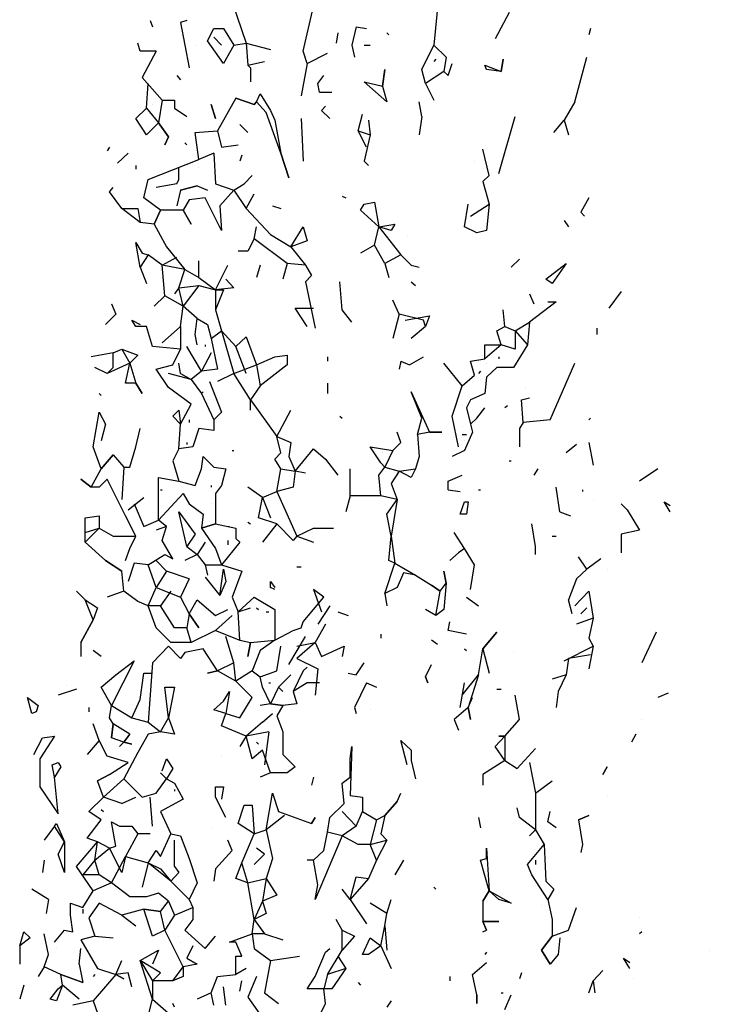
# Model space of a CAD drawing. Extents: x 0.11 to 1.67, y 0.08 to 7.08.
# Tile 8 of 9: x 0.38 to 1.51, y 4.39 to 6. Entities that reach past the tile are written whole.
import ezdxf

# ---------------------------------------------------------------- set-up
doc = ezdxf.new("R2010")
doc.units = 0
doc.header["$LTSCALE"] = 0.4
doc.header["$MEASUREMENT"] = 0
doc.layers.get('0').update_dxf_attribs({"color": 9, "linetype": 'CONTINUOUS'})

msp = doc.modelspace()

# ---------------------------------------------------------------- linework, layer by layer
for p, q in [((1.07, 6.066), (1.06, 5.963)), ((0.73, 6.033), (0.753, 5.966)), ((0.846, 5.953), (0.863, 6.026)), ((1.183, 6.016), (1.16, 5.973)), ((0.596, 6.003), (0.6, 5.993)), ((0.656, 6.003), (0.646, 6)), ((0.646, 6), (0.66, 5.926)), ((0.69, 5.97), (0.7, 5.99)), ((0.7, 5.99), (0.716, 5.99)), ((0.716, 5.99), (0.733, 5.963)), ((0.933, 5.993), (0.926, 5.963)), ((0.933, 5.993), (0.95, 5.99)), ((1.316, 5.99), (1.313, 5.98)), ((0.7, 5.976), (0.713, 5.963)), ((0.716, 5.976), (0.716, 5.976)), ((0.903, 5.983), (0.9, 5.966)), ((0.983, 5.983), (0.986, 5.98)), ((0.58, 5.953), (0.576, 5.966)), ((0.67, 5.963), (0.67, 5.963)), ((0.716, 5.933), (0.69, 5.97)), ((0.733, 5.963), (0.716, 5.933)), ((0.733, 5.963), (0.753, 5.966)), ((0.733, 5.963), (0.733, 5.963)), ((0.753, 5.966), (0.756, 5.93)), ((0.753, 5.966), (0.793, 5.956)), ((0.926, 5.963), (0.93, 5.943)), ((0.946, 5.963), (0.956, 5.963)), ((1.04, 5.923), (1.06, 5.963)), ((1.06, 5.963), (1.08, 5.943)), ((0.606, 5.953), (0.58, 5.953)), ((0.606, 5.953), (0.583, 5.91)), ((0.853, 5.933), (0.846, 5.953)), ((0.853, 5.933), (0.886, 5.95)), ((1.08, 5.943), (1.076, 5.92)), ((1.29, 5.87), (1.31, 5.943)), ((0.756, 5.93), (0.783, 5.936)), ((0.756, 5.93), (0.76, 5.926)), ((0.76, 5.926), (0.76, 5.903)), ((0.853, 5.933), (0.843, 5.88)), ((1.063, 5.94), (1.06, 5.936)), ((1.083, 5.913), (1.09, 5.933)), ((1.146, 5.923), (1.143, 5.93)), ((1.143, 5.93), (1.17, 5.92)), ((1.17, 5.92), (1.173, 5.94)), ((1.173, 5.94), (1.17, 5.92)), ((0.583, 5.91), (0.616, 5.873)), ((0.64, 5.913), (0.646, 5.906)), ((0.87, 5.9), (0.88, 5.913)), ((0.976, 5.896), (0.98, 5.923)), ((0.98, 5.923), (0.976, 5.896)), ((1.046, 5.9), (1.04, 5.923)), ((1.076, 5.92), (1.046, 5.9)), ((1.076, 5.92), (1.083, 5.913)), ((1.17, 5.92), (1.146, 5.923)), ((0.59, 5.86), (0.593, 5.9)), ((0.873, 5.886), (0.87, 5.9)), ((0.983, 5.87), (0.946, 5.903)), ((0.946, 5.903), (0.976, 5.896)), ((0.976, 5.896), (0.983, 5.87)), ((1.046, 5.9), (1.06, 5.873)), ((0.77, 5.87), (0.776, 5.883)), ((0.776, 5.883), (0.793, 5.856)), ((0.873, 5.886), (0.893, 5.886)), ((0.6, 5.866), (0.6, 5.866)), ((0.616, 5.873), (0.61, 5.836)), ((0.616, 5.873), (0.636, 5.873)), ((0.636, 5.873), (0.636, 5.86)), ((0.703, 5.843), (0.696, 5.866)), ((0.696, 5.866), (0.703, 5.843)), ((0.736, 5.876), (0.706, 5.823)), ((0.736, 5.876), (0.766, 5.866)), ((0.766, 5.866), (0.736, 5.876)), ((0.766, 5.866), (0.77, 5.87)), ((0.77, 5.87), (0.766, 5.866)), ((0.786, 5.853), (0.77, 5.87)), ((0.876, 5.856), (0.883, 5.863)), ((1.04, 5.846), (1.036, 5.87)), ((1.29, 5.87), (1.273, 5.84)), ((0.573, 5.843), (0.59, 5.86)), ((0.59, 5.86), (0.61, 5.836)), ((0.636, 5.86), (0.656, 5.846)), ((0.81, 5.786), (0.786, 5.853)), ((0.793, 5.856), (0.8, 5.84)), ((0.89, 5.843), (0.876, 5.856)), ((0.936, 5.823), (0.943, 5.85)), ((1.04, 5.846), (1.036, 5.816)), ((1.166, 5.753), (1.193, 5.846)), ((0.59, 5.816), (0.573, 5.843)), ((0.61, 5.836), (0.59, 5.816)), ((0.593, 5.83), (0.593, 5.83)), ((0.61, 5.836), (0.626, 5.813)), ((0.626, 5.813), (0.61, 5.836)), ((0.743, 5.833), (0.756, 5.82)), ((0.8, 5.84), (0.81, 5.786)), ((0.843, 5.843), (0.846, 5.773)), ((0.953, 5.84), (0.956, 5.816)), ((1.256, 5.82), (1.273, 5.84)), ((1.273, 5.84), (1.28, 5.816)), ((0.626, 5.813), (0.62, 5.8)), ((0.62, 5.8), (0.626, 5.813)), ((0.67, 5.82), (0.706, 5.823)), ((0.676, 5.776), (0.67, 5.82)), ((0.706, 5.823), (0.713, 5.796)), ((0.936, 5.823), (0.956, 5.816)), ((0.95, 5.796), (0.936, 5.823)), ((0.956, 5.816), (0.946, 5.773)), ((1.256, 5.82), (1.256, 5.82)), ((0.653, 5.803), (0.656, 5.8)), ((0.713, 5.796), (0.74, 5.8)), ((0.53, 5.796), (0.526, 5.79)), ((0.56, 5.786), (0.543, 5.77)), ((0.7, 5.786), (0.676, 5.776)), ((0.7, 5.786), (0.703, 5.736)), ((0.746, 5.783), (0.743, 5.773)), ((0.81, 5.786), (0.823, 5.746)), ((0.823, 5.746), (0.81, 5.786)), ((1.15, 5.75), (1.14, 5.793)), ((0.573, 5.766), (0.573, 5.76)), ((0.593, 5.743), (0.676, 5.776)), ((0.946, 5.773), (0.953, 5.766)), ((1.126, 5.773), (1.126, 5.773)), ((0.643, 5.743), (0.643, 5.763)), ((0.676, 5.763), (0.676, 5.763)), ((0.75, 5.736), (0.763, 5.75)), ((1.15, 5.75), (1.14, 5.74)), ((1.14, 5.74), (1.15, 5.75)), ((0.586, 5.713), (0.593, 5.743)), ((0.64, 5.736), (0.606, 5.73)), ((0.64, 5.736), (0.643, 5.743)), ((0.673, 5.733), (0.646, 5.726)), ((0.646, 5.726), (0.673, 5.733)), ((0.673, 5.733), (0.69, 5.726)), ((0.703, 5.736), (0.733, 5.726)), ((0.733, 5.726), (0.75, 5.736)), ((1.14, 5.74), (1.15, 5.703)), ((0.53, 5.723), (0.536, 5.73)), ((0.55, 5.696), (0.53, 5.723)), ((0.646, 5.726), (0.64, 5.7)), ((0.706, 5.73), (0.706, 5.73)), ((0.733, 5.726), (0.71, 5.7)), ((0.733, 5.726), (0.753, 5.696)), ((0.753, 5.696), (0.766, 5.72)), ((0.91, 5.716), (0.916, 5.713)), ((0.613, 5.693), (0.586, 5.713)), ((0.66, 5.71), (0.65, 5.693)), ((0.686, 5.713), (0.66, 5.71)), ((0.713, 5.66), (0.686, 5.713)), ((0.71, 5.7), (0.713, 5.66)), ((0.796, 5.7), (0.81, 5.696)), ((0.94, 5.693), (0.946, 5.703)), ((0.946, 5.703), (0.963, 5.706)), ((0.963, 5.706), (0.97, 5.666)), ((1.11, 5.666), (1.116, 5.703)), ((1.12, 5.683), (1.15, 5.703)), ((1.15, 5.703), (1.146, 5.66)), ((1.313, 5.713), (1.3, 5.69)), ((0.55, 5.696), (0.576, 5.696)), ((0.58, 5.673), (0.55, 5.696)), ((0.576, 5.696), (0.58, 5.673)), ((0.603, 5.67), (0.613, 5.693)), ((0.613, 5.693), (0.603, 5.67)), ((0.65, 5.693), (0.613, 5.693)), ((0.65, 5.693), (0.663, 5.67)), ((0.663, 5.67), (0.65, 5.693)), ((0.753, 5.696), (0.793, 5.653)), ((0.97, 5.666), (0.94, 5.693)), ((1.3, 5.69), (1.306, 5.683)), ((0.603, 5.67), (0.58, 5.673)), ((0.603, 5.67), (0.623, 5.633)), ((0.97, 5.666), (0.996, 5.67)), ((0.996, 5.67), (0.99, 5.66)), ((1.273, 5.676), (1.28, 5.666)), ((0.766, 5.646), (0.77, 5.666)), ((0.793, 5.653), (0.826, 5.633)), ((0.826, 5.633), (0.846, 5.666)), ((0.846, 5.666), (0.853, 5.643)), ((0.963, 5.636), (0.97, 5.666)), ((0.99, 5.66), (0.97, 5.666)), ((0.97, 5.666), (1.006, 5.62)), ((1.13, 5.656), (1.11, 5.666)), ((1.146, 5.66), (1.13, 5.656)), ((0.58, 5.6), (0.573, 5.64)), ((0.573, 5.64), (0.583, 5.623)), ((0.766, 5.646), (0.756, 5.626)), ((0.82, 5.606), (0.766, 5.646)), ((0.853, 5.643), (0.826, 5.633)), ((0.963, 5.636), (0.94, 5.623)), ((0.98, 5.606), (0.963, 5.636)), ((1.016, 5.65), (1.016, 5.65)), ((0.593, 5.62), (0.58, 5.6)), ((0.583, 5.623), (0.593, 5.62)), ((0.616, 5.603), (0.593, 5.62)), ((0.623, 5.633), (0.653, 5.596)), ((0.756, 5.626), (0.74, 5.626)), ((0.826, 5.633), (0.85, 5.603)), ((1.006, 5.62), (0.98, 5.606)), ((1.006, 5.62), (1.023, 5.603)), ((0.616, 5.603), (0.64, 5.616)), ((0.653, 5.596), (0.616, 5.603)), ((0.62, 5.553), (0.616, 5.603)), ((0.676, 5.583), (0.676, 5.61)), ((0.703, 5.563), (0.723, 5.603)), ((0.776, 5.603), (0.77, 5.583)), ((0.82, 5.606), (0.813, 5.58)), ((0.85, 5.603), (0.82, 5.606)), ((0.85, 5.603), (0.86, 5.586)), ((0.98, 5.606), (0.986, 5.583)), ((1.023, 5.603), (1.036, 5.6)), ((1.2, 5.613), (1.186, 5.6)), ((1.243, 5.58), (1.276, 5.606)), ((1.276, 5.606), (1.253, 5.573)), ((0.58, 5.6), (0.59, 5.573)), ((0.643, 5.566), (0.653, 5.596)), ((0.653, 5.596), (0.676, 5.583)), ((0.676, 5.583), (0.703, 5.563)), ((0.72, 5.58), (0.733, 5.566)), ((0.86, 5.586), (0.85, 5.576)), ((0.85, 5.576), (0.866, 5.5)), ((0.91, 5.53), (0.906, 5.576)), ((1.023, 5.576), (1.03, 5.57)), ((1.253, 5.573), (1.243, 5.58)), ((0.643, 5.566), (0.636, 5.556)), ((0.643, 5.566), (0.676, 5.57)), ((0.65, 5.536), (0.643, 5.566)), ((0.676, 5.57), (0.65, 5.536)), ((0.676, 5.57), (0.703, 5.563)), ((0.733, 5.566), (0.703, 5.563)), ((0.703, 5.563), (0.716, 5.563)), ((0.716, 5.563), (0.703, 5.53)), ((0.703, 5.563), (0.703, 5.53)), ((1.216, 5.556), (1.223, 5.54)), ((1.366, 5.56), (1.346, 5.533)), ((0.533, 5.54), (0.533, 5.54)), ((0.533, 5.54), (0.54, 5.523)), ((0.62, 5.553), (0.603, 5.536)), ((0.65, 5.536), (0.62, 5.553)), ((1.003, 5.523), (0.993, 5.546)), ((1.26, 5.543), (1.216, 5.51)), ((1.246, 5.543), (1.246, 5.543)), ((1.246, 5.543), (1.26, 5.543)), ((0.54, 5.523), (0.523, 5.506)), ((0.646, 5.503), (0.65, 5.536)), ((0.673, 5.516), (0.65, 5.536)), ((0.703, 5.53), (0.713, 5.496)), ((0.853, 5.503), (0.833, 5.533)), ((0.833, 5.533), (0.863, 5.533)), ((0.926, 5.51), (0.91, 5.53)), ((1.003, 5.523), (0.993, 5.483)), ((1.043, 5.513), (1.003, 5.523)), ((1.176, 5.503), (1.173, 5.53)), ((0.573, 5.503), (0.566, 5.513)), ((0.566, 5.513), (0.58, 5.506)), ((0.67, 5.49), (0.673, 5.516)), ((0.673, 5.516), (0.69, 5.506)), ((1.013, 5.513), (1.053, 5.52)), ((1.046, 5.503), (1.043, 5.513)), ((1.053, 5.52), (1.046, 5.503)), ((1.193, 5.496), (1.216, 5.51)), ((1.216, 5.51), (1.213, 5.473)), ((0.59, 5.503), (0.573, 5.503)), ((0.6, 5.47), (0.59, 5.503)), ((0.616, 5.476), (0.646, 5.503)), ((0.646, 5.503), (0.646, 5.466)), ((0.69, 5.506), (0.69, 5.506)), ((0.69, 5.506), (0.696, 5.483)), ((0.696, 5.483), (0.713, 5.496)), ((0.713, 5.496), (0.736, 5.47)), ((0.713, 5.496), (0.733, 5.426)), ((1.046, 5.503), (1.023, 5.483)), ((1.163, 5.496), (1.176, 5.503)), ((1.17, 5.473), (1.163, 5.496)), ((1.176, 5.503), (1.193, 5.496)), ((1.193, 5.496), (1.213, 5.473)), ((1.193, 5.496), (1.193, 5.466)), ((1.326, 5.5), (1.326, 5.49)), ((0.673, 5.473), (0.67, 5.49)), ((0.696, 5.483), (0.706, 5.433)), ((0.736, 5.47), (0.753, 5.486)), ((0.753, 5.486), (0.77, 5.44)), ((0.536, 5.46), (0.5, 5.453)), ((0.536, 5.46), (0.55, 5.466)), ((0.536, 5.436), (0.536, 5.46)), ((0.55, 5.466), (0.563, 5.443)), ((0.55, 5.466), (0.576, 5.456)), ((0.646, 5.466), (0.6, 5.47)), ((0.633, 5.44), (0.646, 5.466)), ((0.68, 5.43), (0.656, 5.47)), ((0.673, 5.473), (0.673, 5.473)), ((0.696, 5.46), (0.68, 5.43)), ((0.686, 5.473), (0.686, 5.47)), ((0.753, 5.426), (0.736, 5.47)), ((1.17, 5.473), (1.143, 5.45)), ((1.143, 5.45), (1.143, 5.473)), ((1.143, 5.473), (1.17, 5.473)), ((1.193, 5.466), (1.17, 5.473)), ((1.213, 5.473), (1.19, 5.436)), ((0.563, 5.443), (0.526, 5.426)), ((0.556, 5.41), (0.563, 5.443)), ((0.576, 5.456), (0.563, 5.443)), ((0.563, 5.443), (0.573, 5.41)), ((0.646, 5.426), (0.643, 5.443)), ((0.646, 5.426), (0.643, 5.443)), ((0.77, 5.44), (0.8, 5.453)), ((0.8, 5.453), (0.82, 5.456)), ((0.81, 5.443), (0.81, 5.443)), ((0.82, 5.456), (0.82, 5.44)), ((0.886, 5.453), (0.886, 5.446)), ((1.006, 5.446), (1.003, 5.433)), ((1.006, 5.446), (1.02, 5.44)), ((1.02, 5.44), (1.043, 5.453)), ((1.106, 5.406), (1.076, 5.443)), ((1.12, 5.446), (1.143, 5.45)), ((1.126, 5.423), (1.12, 5.446)), ((1.146, 5.443), (1.146, 5.443)), ((1.166, 5.453), (1.166, 5.45)), ((1.25, 5.35), (1.29, 5.443)), ((0.526, 5.426), (0.506, 5.436)), ((0.526, 5.426), (0.536, 5.436)), ((0.606, 5.433), (0.633, 5.44)), ((0.626, 5.403), (0.606, 5.433)), ((0.663, 5.416), (0.626, 5.426)), ((0.646, 5.426), (0.663, 5.416)), ((0.68, 5.43), (0.663, 5.416)), ((0.706, 5.433), (0.68, 5.43)), ((0.733, 5.426), (0.706, 5.413)), ((0.733, 5.426), (0.77, 5.44)), ((0.76, 5.383), (0.733, 5.426)), ((0.753, 5.426), (0.753, 5.426)), ((0.77, 5.44), (0.776, 5.406)), ((0.82, 5.44), (0.776, 5.406)), ((1.136, 5.43), (1.133, 5.426)), ((1.163, 5.436), (1.146, 5.42)), ((1.19, 5.436), (1.163, 5.436)), ((0.573, 5.41), (0.556, 5.41)), ((0.573, 5.41), (0.583, 5.393)), ((0.583, 5.393), (0.573, 5.41)), ((0.663, 5.416), (0.68, 5.393)), ((0.693, 5.413), (0.713, 5.363)), ((0.886, 5.41), (0.886, 5.393)), ((1.106, 5.406), (1.126, 5.423)), ((1.136, 5.416), (1.136, 5.416)), ((1.146, 5.42), (1.143, 5.393)), ((1.146, 5.42), (1.143, 5.393)), ((0.663, 5.376), (0.626, 5.403)), ((0.68, 5.393), (0.683, 5.396)), ((0.683, 5.396), (0.68, 5.393)), ((0.776, 5.406), (0.76, 5.383)), ((1.04, 5.353), (1.023, 5.396)), ((1.023, 5.396), (1.053, 5.33)), ((1.09, 5.356), (1.106, 5.406)), ((1.21, 5.403), (1.21, 5.403)), ((0.513, 5.393), (0.516, 5.39)), ((0.68, 5.393), (0.7, 5.35)), ((0.76, 5.383), (0.803, 5.323)), ((0.76, 5.366), (0.76, 5.383)), ((1.12, 5.383), (1.113, 5.37)), ((1.143, 5.393), (1.12, 5.383)), ((1.203, 5.383), (1.216, 5.386)), ((1.206, 5.346), (1.203, 5.383)), ((0.503, 5.306), (0.513, 5.363)), ((0.513, 5.363), (0.523, 5.343)), ((0.633, 5.356), (0.643, 5.366)), ((0.643, 5.366), (0.646, 5.343)), ((0.646, 5.343), (0.663, 5.376)), ((0.713, 5.363), (0.7, 5.35)), ((0.803, 5.323), (0.826, 5.366)), ((1.106, 5.376), (1.106, 5.376)), ((1.113, 5.376), (1.113, 5.376)), ((1.113, 5.37), (1.12, 5.343)), ((1.13, 5.353), (1.143, 5.37)), ((1.18, 5.373), (1.176, 5.37)), ((0.646, 5.343), (0.633, 5.356)), ((0.66, 5.35), (0.66, 5.346)), ((0.7, 5.35), (0.7, 5.333)), ((0.906, 5.356), (0.91, 5.353)), ((1.033, 5.326), (1.04, 5.353)), ((1.1, 5.306), (1.09, 5.356)), ((1.12, 5.343), (1.13, 5.353)), ((1.206, 5.346), (1.2, 5.336)), ((1.25, 5.35), (1.206, 5.346)), ((1.316, 5.353), (1.313, 5.35)), ((0.523, 5.343), (0.516, 5.316)), ((0.573, 5.306), (0.58, 5.336)), ((0.643, 5.303), (0.646, 5.343)), ((0.676, 5.336), (0.666, 5.306)), ((0.7, 5.333), (0.676, 5.336)), ((1.006, 5.313), (1, 5.33)), ((1.053, 5.33), (1.033, 5.326)), ((1.053, 5.33), (1.073, 5.33)), ((1.073, 5.33), (1.053, 5.33)), ((1.106, 5.34), (1.106, 5.34)), ((1.123, 5.33), (1.11, 5.3)), ((1.12, 5.343), (1.123, 5.33)), ((1.2, 5.336), (1.2, 5.306)), ((0.81, 5.296), (0.803, 5.323)), ((0.803, 5.323), (0.826, 5.313)), ((1.033, 5.326), (1.036, 5.29)), ((1.106, 5.326), (1.113, 5.326)), ((1.11, 5.316), (1.11, 5.316)), ((0.516, 5.27), (0.503, 5.306)), ((0.563, 5.273), (0.573, 5.306)), ((0.643, 5.303), (0.633, 5.283)), ((0.666, 5.306), (0.643, 5.303)), ((0.656, 5.313), (0.656, 5.31)), ((0.73, 5.3), (0.733, 5.3)), ((0.826, 5.313), (0.823, 5.29)), ((0.833, 5.266), (0.863, 5.303)), ((0.863, 5.303), (0.883, 5.286)), ((0.973, 5.28), (0.956, 5.306)), ((0.956, 5.306), (0.993, 5.3)), ((0.993, 5.3), (0.98, 5.273)), ((0.993, 5.3), (1.006, 5.313)), ((1.11, 5.3), (1.09, 5.29)), ((1.293, 5.31), (1.276, 5.296)), ((1.313, 5.313), (1.32, 5.276)), ((0.516, 5.27), (0.536, 5.293)), ((0.536, 5.293), (0.516, 5.27)), ((0.536, 5.293), (0.553, 5.273)), ((0.633, 5.283), (0.643, 5.25)), ((0.68, 5.27), (0.683, 5.29)), ((0.683, 5.29), (0.7, 5.273)), ((0.8, 5.286), (0.81, 5.296)), ((0.81, 5.27), (0.8, 5.286)), ((0.823, 5.29), (0.833, 5.266)), ((0.883, 5.286), (0.903, 5.26)), ((0.976, 5.296), (0.976, 5.296)), ((1.036, 5.29), (1.03, 5.27)), ((1.183, 5.283), (1.186, 5.283)), ((0.5, 5.24), (0.516, 5.27)), ((0.553, 5.273), (0.55, 5.22)), ((0.553, 5.273), (0.563, 5.273)), ((0.67, 5.243), (0.68, 5.27)), ((0.7, 5.273), (0.72, 5.27)), ((0.72, 5.27), (0.713, 5.243)), ((0.803, 5.233), (0.81, 5.27)), ((0.81, 5.27), (0.833, 5.266)), ((0.833, 5.266), (0.83, 5.24)), ((0.85, 5.263), (0.833, 5.266)), ((0.923, 5.226), (0.923, 5.27)), ((0.97, 5.26), (0.98, 5.273)), ((0.98, 5.273), (0.973, 5.28)), ((0.98, 5.273), (1.003, 5.266)), ((1.003, 5.266), (0.99, 5.246)), ((1.003, 5.266), (1.03, 5.27)), ((1.023, 5.256), (1.003, 5.266)), ((1.03, 5.27), (1.023, 5.256)), ((1.23, 5.27), (1.223, 5.26)), ((1.426, 5.27), (1.396, 5.25)), ((0.5, 5.24), (0.483, 5.253)), ((0.483, 5.253), (0.5, 5.24)), ((0.526, 5.253), (0.513, 5.24)), ((0.556, 5.193), (0.526, 5.253)), ((0.61, 5.186), (0.61, 5.256)), ((0.61, 5.256), (0.643, 5.25)), ((0.643, 5.25), (0.67, 5.243)), ((0.85, 5.263), (0.85, 5.263)), ((0.973, 5.226), (0.97, 5.26)), ((1.083, 5.25), (1.106, 5.26)), ((1.083, 5.236), (1.083, 5.25)), ((0.513, 5.24), (0.5, 5.24)), ((0.613, 5.236), (0.616, 5.236)), ((0.696, 5.243), (0.696, 5.24)), ((0.713, 5.243), (0.703, 5.23)), ((0.78, 5.223), (0.756, 5.24)), ((0.78, 5.223), (0.803, 5.233)), ((0.83, 5.24), (0.803, 5.233)), ((0.803, 5.233), (0.836, 5.16)), ((0.99, 5.246), (1, 5.22)), ((1.083, 5.236), (1.103, 5.233)), ((1.133, 5.236), (1.136, 5.236)), ((1.266, 5.2), (1.26, 5.24)), ((1.303, 5.236), (1.303, 5.233)), ((0.56, 5.203), (0.586, 5.223)), ((0.61, 5.186), (0.65, 5.23)), ((0.65, 5.23), (0.66, 5.213)), ((0.703, 5.23), (0.703, 5.18)), ((0.773, 5.19), (0.78, 5.223)), ((0.78, 5.223), (0.793, 5.19)), ((0.923, 5.226), (0.916, 5.2)), ((0.973, 5.226), (0.923, 5.226)), ((1, 5.22), (0.973, 5.226)), ((0.983, 5.196), (1, 5.22)), ((1, 5.22), (0.99, 5.16)), ((1.32, 5.22), (1.32, 5.22)), ((0.57, 5.213), (0.586, 5.176)), ((0.66, 5.213), (0.683, 5.196)), ((0.696, 5.213), (0.696, 5.213)), ((1.103, 5.196), (1.11, 5.216)), ((1.11, 5.216), (1.116, 5.216)), ((1.116, 5.216), (1.113, 5.196)), ((1.376, 5.203), (1.366, 5.213)), ((1.366, 5.213), (1.376, 5.203)), ((1.376, 5.203), (1.396, 5.17)), ((1.446, 5.2), (1.436, 5.216)), ((1.436, 5.216), (1.446, 5.21)), ((0.49, 5.19), (0.513, 5.193)), ((0.49, 5.15), (0.49, 5.19)), ((0.513, 5.193), (0.513, 5.173)), ((0.573, 5.16), (0.556, 5.193)), ((0.586, 5.176), (0.61, 5.186)), ((0.623, 5.176), (0.61, 5.186)), ((0.656, 5.143), (0.643, 5.2)), ((0.643, 5.2), (0.67, 5.163)), ((0.683, 5.196), (0.68, 5.173)), ((0.803, 5.18), (0.773, 5.19)), ((0.99, 5.16), (0.983, 5.196)), ((1.113, 5.196), (1.103, 5.196)), ((1.266, 5.2), (1.283, 5.193)), ((0.49, 5.166), (0.513, 5.173)), ((0.513, 5.173), (0.49, 5.15)), ((0.513, 5.173), (0.536, 5.16)), ((0.623, 5.176), (0.606, 5.17)), ((0.616, 5.153), (0.623, 5.176)), ((0.68, 5.173), (0.703, 5.18)), ((0.703, 5.18), (0.68, 5.173)), ((0.68, 5.173), (0.703, 5.14)), ((0.703, 5.18), (0.736, 5.173)), ((0.723, 5.176), (0.726, 5.176)), ((0.736, 5.173), (0.736, 5.156)), ((0.756, 5.183), (0.76, 5.18)), ((0.803, 5.18), (0.78, 5.15)), ((0.83, 5.153), (0.803, 5.18)), ((0.836, 5.16), (0.863, 5.173)), ((0.863, 5.173), (0.896, 5.173)), ((1.226, 5.143), (1.22, 5.18)), ((1.396, 5.17), (1.366, 5.163)), ((0.536, 5.16), (0.573, 5.16)), ((0.563, 5.14), (0.573, 5.16)), ((0.633, 5.123), (0.616, 5.153)), ((0.67, 5.163), (0.656, 5.143)), ((0.723, 5.153), (0.723, 5.146)), ((0.736, 5.156), (0.743, 5.15)), ((0.836, 5.16), (0.83, 5.153)), ((0.836, 5.16), (0.863, 5.15)), ((0.986, 5.12), (0.99, 5.16)), ((0.99, 5.16), (0.996, 5.116)), ((1.11, 5.14), (1.093, 5.166)), ((1.253, 5.16), (1.26, 5.16)), ((1.366, 5.163), (1.366, 5.133)), ((0.523, 5.12), (0.49, 5.15)), ((0.553, 5.15), (0.553, 5.15)), ((0.556, 5.12), (0.563, 5.14)), ((0.656, 5.143), (0.656, 5.143)), ((0.656, 5.143), (0.673, 5.13)), ((0.686, 5.15), (0.673, 5.13)), ((0.703, 5.14), (0.713, 5.113)), ((0.743, 5.15), (0.713, 5.113)), ((1.11, 5.14), (1.1, 5.133)), ((1.126, 5.113), (1.11, 5.14)), ((1.226, 5.13), (1.226, 5.143)), ((0.55, 5.103), (0.523, 5.12)), ((0.523, 5.12), (0.55, 5.103)), ((0.556, 5.12), (0.556, 5.12)), ((0.593, 5.113), (0.62, 5.13)), ((0.623, 5.103), (0.606, 5.12)), ((0.606, 5.12), (0.623, 5.103)), ((0.62, 5.13), (0.633, 5.123)), ((0.673, 5.13), (0.653, 5.12)), ((0.673, 5.13), (0.686, 5.113)), ((0.996, 5.116), (0.986, 5.12)), ((1.1, 5.133), (1.086, 5.12)), ((1.31, 5.106), (1.296, 5.126)), ((1.333, 5.123), (1.31, 5.106)), ((0.57, 5.116), (0.56, 5.086)), ((0.593, 5.113), (0.57, 5.116)), ((0.606, 5.076), (0.593, 5.113)), ((0.686, 5.113), (0.69, 5.096)), ((0.686, 5.113), (0.713, 5.113)), ((0.71, 5.063), (0.716, 5.106)), ((0.713, 5.113), (0.746, 5.103)), ((0.716, 5.106), (0.72, 5.086)), ((0.836, 5.11), (0.843, 5.11)), ((0.98, 5.066), (0.996, 5.116)), ((0.996, 5.116), (1.03, 5.096)), ((1.12, 5.073), (1.126, 5.113)), ((1.31, 5.106), (1.293, 5.09)), ((1.343, 5.106), (1.343, 5.106)), ((0.553, 5.07), (0.55, 5.103)), ((0.623, 5.103), (0.606, 5.076)), ((0.66, 5.09), (0.623, 5.103)), ((0.66, 5.09), (0.646, 5.06)), ((0.66, 5.09), (0.66, 5.09)), ((0.686, 5.093), (0.71, 5.063)), ((0.746, 5.103), (0.73, 5.06)), ((1.01, 5.1), (1, 5.076)), ((1.03, 5.096), (1.01, 5.1)), ((1.03, 5.096), (1.056, 5.08)), ((1.08, 5.083), (1.076, 5.103)), ((1.076, 5.103), (1.08, 5.083)), ((1.293, 5.09), (1.28, 5.056)), ((0.563, 5.08), (0.563, 5.08)), ((0.593, 5.046), (0.606, 5.076)), ((0.606, 5.076), (0.646, 5.06)), ((0.72, 5.086), (0.71, 5.063)), ((0.793, 5.076), (0.793, 5.086)), ((0.793, 5.086), (0.8, 5.076)), ((0.8, 5.073), (0.793, 5.076)), ((0.88, 5.06), (0.863, 5.073)), ((0.863, 5.073), (0.876, 5.036)), ((1, 5.076), (0.98, 5.066)), ((1.056, 5.08), (1.07, 5.07)), ((1.07, 5.07), (1.056, 5.08)), ((1.07, 5.07), (1.08, 5.083)), ((1.08, 5.083), (1.076, 5.04)), ((0.49, 5.056), (0.476, 5.07)), ((0.49, 5.056), (0.51, 5.043)), ((0.503, 5.023), (0.49, 5.056)), ((0.553, 5.07), (0.526, 5.06)), ((0.576, 5.053), (0.553, 5.07)), ((0.63, 5.07), (0.613, 5.046)), ((0.646, 5.06), (0.66, 5.033)), ((0.66, 5.033), (0.673, 5.056)), ((0.673, 5.056), (0.703, 5.03)), ((0.73, 5.06), (0.74, 5.036)), ((0.74, 5.036), (0.766, 5.06)), ((0.766, 5.06), (0.8, 5.04)), ((0.846, 5.02), (0.88, 5.06)), ((0.98, 5.066), (0.983, 5.046)), ((1.063, 5.03), (1.07, 5.07)), ((1.113, 5.06), (1.133, 5.046)), ((1.286, 5.033), (1.28, 5.056)), ((1.29, 5.046), (1.313, 5.07)), ((1.313, 5.07), (1.32, 5.026)), ((0.51, 5.043), (0.503, 5.023)), ((0.51, 5.043), (0.51, 5.043)), ((0.593, 5.046), (0.576, 5.053)), ((0.613, 5.046), (0.593, 5.046)), ((0.606, 5.01), (0.593, 5.046)), ((0.636, 5.01), (0.613, 5.046)), ((0.703, 5.03), (0.723, 5.04)), ((0.74, 5.036), (0.76, 5.043)), ((0.77, 5.043), (0.773, 5.04)), ((0.8, 5.04), (0.8, 4.99)), ((0.89, 5.046), (0.87, 5.016)), ((1.063, 5.03), (1.046, 5.04)), ((1.076, 5.04), (1.063, 5.03)), ((1.31, 5.043), (1.3, 5.033)), ((1.31, 5.043), (1.31, 5.043)), ((0.66, 5.033), (0.656, 5.01)), ((0.676, 5.01), (0.66, 5.033)), ((0.66, 5.033), (0.676, 5.01)), ((0.703, 5.006), (0.73, 5.03)), ((0.743, 4.99), (0.74, 5.036)), ((0.786, 5.036), (0.79, 5.036)), ((0.903, 5.036), (0.92, 5.03)), ((1.32, 5.026), (1.293, 5.016)), ((1.32, 5.026), (1.313, 4.993)), ((0.483, 4.986), (0.503, 5.023)), ((0.503, 5.023), (0.483, 4.986)), ((0.63, 4.986), (0.606, 5.01)), ((0.616, 5.01), (0.616, 5.01)), ((0.656, 5.01), (0.636, 5.01)), ((0.663, 4.986), (0.656, 5.01)), ((0.83, 5.006), (0.843, 5.01)), ((0.843, 5.01), (0.846, 5.02)), ((0.883, 5.016), (0.866, 4.986)), ((1.083, 5.006), (1.086, 5.02)), ((0.703, 5.006), (0.663, 4.986)), ((0.703, 5.006), (0.743, 4.99)), ((0.703, 5.006), (0.703, 5.006)), ((0.733, 4.953), (0.72, 4.996)), ((0.8, 4.99), (0.83, 5.006)), ((0.823, 4.95), (0.85, 4.996)), ((0.973, 5), (0.973, 4.993)), ((1.113, 5), (1.083, 5.006)), ((1.14, 4.976), (1.163, 5.003)), ((1.163, 5.003), (1.14, 4.976)), ((1.313, 4.993), (1.32, 4.98)), ((1.423, 5.003), (1.4, 4.953)), ((0.483, 4.986), (0.483, 4.963)), ((0.626, 4.98), (0.6, 4.953)), ((0.646, 4.96), (0.626, 4.98)), ((0.663, 4.986), (0.63, 4.986)), ((0.683, 4.976), (0.653, 4.97)), ((0.706, 4.94), (0.683, 4.976)), ((0.743, 4.99), (0.76, 4.986)), ((0.743, 4.98), (0.743, 4.98)), ((0.756, 4.963), (0.76, 4.986)), ((0.76, 4.986), (0.756, 4.963)), ((0.76, 4.986), (0.8, 4.99)), ((0.8, 4.99), (0.776, 4.973)), ((0.803, 4.94), (0.81, 4.98)), ((0.836, 4.98), (0.866, 4.986)), ((0.866, 4.986), (0.836, 4.96)), ((0.866, 4.986), (0.876, 4.963)), ((0.866, 4.976), (0.866, 4.976)), ((0.876, 4.963), (0.913, 4.98)), ((0.913, 4.98), (0.91, 4.963)), ((1.066, 4.983), (1.056, 4.99)), ((1.11, 4.976), (1.113, 4.973)), ((1.133, 4.933), (1.14, 4.976)), ((1.14, 4.976), (1.15, 4.936)), ((1.273, 4.956), (1.32, 4.98)), ((1.32, 4.98), (1.313, 4.943)), ((0.516, 4.963), (0.503, 4.973)), ((0.653, 4.97), (0.646, 4.96)), ((0.776, 4.973), (0.763, 4.94)), ((0.836, 4.96), (0.87, 4.943)), ((1.19, 4.97), (1.19, 4.97)), ((1.28, 4.96), (1.276, 4.933)), ((1.316, 4.966), (1.28, 4.96)), ((0.57, 4.956), (0.533, 4.883)), ((0.54, 4.933), (0.57, 4.956)), ((0.6, 4.953), (0.593, 4.856)), ((0.733, 4.953), (0.706, 4.94)), ((0.736, 4.923), (0.733, 4.953)), ((0.823, 4.95), (0.823, 4.95)), ((0.853, 4.946), (0.846, 4.94)), ((0.853, 4.946), (0.846, 4.94)), ((0.87, 4.943), (0.866, 4.9)), ((0.87, 4.943), (0.87, 4.943)), ((0.933, 4.933), (0.946, 4.953)), ((1.046, 4.93), (1.056, 4.95)), ((1.273, 4.956), (1.273, 4.956)), ((0.516, 4.913), (0.54, 4.933)), ((0.58, 4.893), (0.586, 4.936)), ((0.586, 4.936), (0.6, 4.936)), ((0.706, 4.94), (0.69, 4.936)), ((0.69, 4.936), (0.706, 4.94)), ((0.736, 4.923), (0.706, 4.94)), ((0.763, 4.94), (0.736, 4.923)), ((0.763, 4.94), (0.776, 4.93)), ((0.776, 4.93), (0.803, 4.94)), ((0.78, 4.913), (0.776, 4.93)), ((0.826, 4.933), (0.806, 4.913)), ((0.826, 4.933), (0.826, 4.933)), ((0.846, 4.94), (0.83, 4.906)), ((0.866, 4.933), (0.866, 4.933)), ((0.92, 4.936), (0.933, 4.933)), ((1.046, 4.93), (1.05, 4.92)), ((1.05, 4.92), (1.046, 4.93)), ((1.106, 4.9), (1.133, 4.933)), ((1.133, 4.933), (1.116, 4.88)), ((1.276, 4.933), (1.253, 4.926)), ((1.276, 4.933), (1.263, 4.906)), ((0.46, 4.916), (0.46, 4.916)), ((0.533, 4.883), (0.516, 4.913)), ((0.626, 4.863), (0.62, 4.913)), ((0.62, 4.913), (0.636, 4.913)), ((0.636, 4.913), (0.626, 4.863)), ((0.763, 4.896), (0.736, 4.923)), ((0.793, 4.886), (0.78, 4.913)), ((0.79, 4.92), (0.793, 4.92)), ((0.806, 4.913), (0.793, 4.886)), ((0.806, 4.913), (0.813, 4.906)), ((0.853, 4.92), (0.83, 4.906)), ((0.873, 4.92), (0.853, 4.92)), ((0.95, 4.92), (0.93, 4.88)), ((0.95, 4.92), (0.966, 4.913)), ((1.103, 4.88), (1.11, 4.92)), ((0.403, 4.87), (0.396, 4.896)), ((0.396, 4.896), (0.413, 4.883)), ((0.476, 4.91), (0.446, 4.9)), ((0.716, 4.89), (0.726, 4.906)), ((0.726, 4.906), (0.72, 4.87)), ((0.743, 4.863), (0.763, 4.896)), ((0.83, 4.906), (0.836, 4.886)), ((1.116, 4.88), (1.123, 4.896)), ((1.163, 4.91), (1.17, 4.91)), ((1.2, 4.86), (1.193, 4.9)), ((1.263, 4.906), (1.26, 4.88)), ((1.443, 4.903), (1.426, 4.896)), ((0.413, 4.883), (0.41, 4.873)), ((0.496, 4.88), (0.496, 4.873)), ((0.53, 4.863), (0.533, 4.883)), ((0.533, 4.883), (0.566, 4.863)), ((0.566, 4.863), (0.58, 4.893)), ((0.7, 4.876), (0.716, 4.89)), ((0.793, 4.886), (0.776, 4.883)), ((0.793, 4.886), (0.813, 4.883)), ((0.813, 4.883), (0.793, 4.886)), ((0.813, 4.883), (0.803, 4.866)), ((0.836, 4.886), (0.813, 4.883)), ((0.93, 4.88), (0.933, 4.87)), ((1.116, 4.88), (1.093, 4.86)), ((1.116, 4.88), (1.12, 4.86)), ((1.12, 4.86), (1.116, 4.88)), ((0.41, 4.873), (0.403, 4.87)), ((0.536, 4.853), (0.53, 4.863)), ((0.566, 4.863), (0.593, 4.856)), ((0.613, 4.84), (0.626, 4.863)), ((0.626, 4.863), (0.636, 4.836)), ((0.72, 4.87), (0.7, 4.876)), ((0.713, 4.85), (0.72, 4.87)), ((0.72, 4.87), (0.743, 4.863)), ((0.78, 4.856), (0.796, 4.87)), ((0.803, 4.866), (0.813, 4.84)), ((0.956, 4.876), (0.956, 4.876)), ((0.513, 4.826), (0.503, 4.853)), ((0.536, 4.853), (0.533, 4.83)), ((0.533, 4.83), (0.536, 4.853)), ((0.563, 4.836), (0.536, 4.853)), ((0.593, 4.856), (0.613, 4.84)), ((0.753, 4.833), (0.713, 4.85)), ((0.78, 4.856), (0.753, 4.833)), ((0.78, 4.856), (0.78, 4.856)), ((1.093, 4.86), (1.1, 4.843)), ((1.176, 4.833), (1.2, 4.86)), ((1.4, 4.86), (1.4, 4.86)), ((0.44, 4.833), (0.416, 4.796)), ((0.42, 4.83), (0.44, 4.833)), ((0.563, 4.836), (0.553, 4.823)), ((0.553, 4.823), (0.563, 4.836)), ((0.593, 4.836), (0.576, 4.806)), ((0.613, 4.84), (0.593, 4.836)), ((0.636, 4.836), (0.613, 4.84)), ((0.753, 4.833), (0.743, 4.816)), ((0.79, 4.84), (0.753, 4.833)), ((0.763, 4.796), (0.753, 4.833)), ((0.79, 4.84), (0.783, 4.786)), ((0.813, 4.84), (0.813, 4.803)), ((1.16, 4.816), (1.176, 4.833)), ((1.176, 4.833), (1.166, 4.833)), ((1.166, 4.833), (1.176, 4.833)), ((1.176, 4.833), (1.176, 4.793)), ((1.39, 4.836), (1.383, 4.823)), ((0.406, 4.803), (0.42, 4.83)), ((0.513, 4.826), (0.493, 4.803)), ((0.526, 4.8), (0.513, 4.826)), ((0.553, 4.823), (0.533, 4.83)), ((0.553, 4.823), (0.546, 4.816)), ((0.546, 4.816), (0.553, 4.823)), ((0.553, 4.823), (0.566, 4.82)), ((0.566, 4.82), (0.553, 4.823)), ((0.77, 4.823), (0.773, 4.82)), ((0.923, 4.796), (0.926, 4.816)), ((0.926, 4.816), (0.923, 4.736)), ((1.016, 4.786), (1.006, 4.826)), ((1.006, 4.826), (1.023, 4.81)), ((1.176, 4.793), (1.16, 4.816)), ((0.56, 4.79), (0.526, 4.8)), ((0.576, 4.806), (0.553, 4.763)), ((0.713, 4.8), (0.713, 4.8)), ((0.78, 4.81), (0.763, 4.796)), ((0.793, 4.773), (0.78, 4.81)), ((0.813, 4.803), (0.833, 4.783)), ((1.016, 4.803), (1.016, 4.803)), ((1.023, 4.81), (1.023, 4.793)), ((1.196, 4.78), (1.226, 4.813)), ((0.416, 4.796), (0.416, 4.75)), ((0.436, 4.786), (0.446, 4.79)), ((0.44, 4.766), (0.436, 4.786)), ((0.45, 4.783), (0.44, 4.766)), ((0.446, 4.79), (0.45, 4.783)), ((0.53, 4.77), (0.56, 4.79)), ((0.616, 4.776), (0.623, 4.796)), ((0.623, 4.796), (0.633, 4.78)), ((0.833, 4.783), (0.82, 4.773)), ((0.823, 4.783), (0.823, 4.783)), ((0.923, 4.766), (0.923, 4.796)), ((1.023, 4.793), (1.03, 4.763)), ((1.176, 4.793), (1.14, 4.77)), ((1.176, 4.793), (1.196, 4.78)), ((1.216, 4.79), (1.226, 4.74)), ((1.343, 4.783), (1.336, 4.77)), ((1.336, 4.77), (1.343, 4.783)), ((0.446, 4.706), (0.44, 4.766)), ((0.53, 4.77), (0.51, 4.76)), ((0.51, 4.76), (0.53, 4.77)), ((0.623, 4.763), (0.613, 4.773)), ((0.616, 4.776), (0.616, 4.776)), ((0.633, 4.78), (0.623, 4.763)), ((0.793, 4.773), (0.776, 4.766)), ((0.82, 4.773), (0.793, 4.773)), ((0.863, 4.766), (0.86, 4.753)), ((0.91, 4.756), (0.923, 4.766)), ((1.14, 4.77), (1.14, 4.753)), ((0.416, 4.75), (0.446, 4.706)), ((0.52, 4.733), (0.51, 4.76)), ((0.52, 4.733), (0.553, 4.763)), ((0.553, 4.763), (0.583, 4.733)), ((0.606, 4.74), (0.623, 4.763)), ((0.623, 4.763), (0.636, 4.756)), ((0.636, 4.756), (0.65, 4.73)), ((0.703, 4.733), (0.703, 4.75)), ((0.703, 4.75), (0.716, 4.75)), ((0.716, 4.75), (0.713, 4.73)), ((0.913, 4.723), (0.91, 4.756)), ((1.226, 4.74), (1.253, 4.76)), ((0.583, 4.733), (0.606, 4.74)), ((0.626, 4.743), (0.626, 4.743)), ((0.636, 4.746), (0.636, 4.743)), ((0.786, 4.68), (0.796, 4.74)), ((0.796, 4.74), (0.806, 4.71)), ((0.923, 4.736), (0.943, 4.733)), ((1, 4.726), (1.006, 4.74)), ((1.226, 4.74), (1.226, 4.68)), ((1.343, 4.736), (1.343, 4.736)), ((0.496, 4.71), (0.52, 4.733)), ((0.55, 4.723), (0.52, 4.733)), ((0.55, 4.723), (0.573, 4.733)), ((0.6, 4.686), (0.596, 4.733)), ((0.65, 4.73), (0.613, 4.71)), ((0.72, 4.7), (0.703, 4.733)), ((0.74, 4.69), (0.75, 4.72)), ((0.75, 4.72), (0.763, 4.72)), ((0.763, 4.72), (0.766, 4.673)), ((0.89, 4.7), (0.913, 4.723)), ((0.943, 4.733), (0.943, 4.71)), ((1, 4.726), (0.98, 4.703)), ((0.98, 4.703), (1, 4.726)), ((0.516, 4.696), (0.496, 4.71)), ((0.516, 4.713), (0.52, 4.71)), ((0.613, 4.71), (0.63, 4.673)), ((0.816, 4.703), (0.786, 4.68)), ((0.806, 4.71), (0.86, 4.69)), ((0.933, 4.686), (0.91, 4.71)), ((0.933, 4.686), (0.943, 4.71)), ((0.943, 4.71), (0.966, 4.696)), ((0.966, 4.696), (0.98, 4.703)), ((0.98, 4.703), (0.973, 4.673)), ((1.2, 4.7), (1.196, 4.716)), ((1.246, 4.693), (1.25, 4.71)), ((1.296, 4.696), (1.313, 4.703)), ((1.313, 4.703), (1.296, 4.696)), ((0.44, 4.686), (0.423, 4.663)), ((0.44, 4.686), (0.443, 4.69)), ((0.456, 4.66), (0.44, 4.686)), ((0.443, 4.69), (0.456, 4.66)), ((0.493, 4.666), (0.516, 4.696)), ((0.54, 4.653), (0.533, 4.693)), ((0.533, 4.693), (0.546, 4.686)), ((0.546, 4.686), (0.566, 4.686)), ((0.566, 4.686), (0.576, 4.673)), ((0.766, 4.673), (0.74, 4.69)), ((0.86, 4.69), (0.866, 4.7)), ((0.866, 4.7), (0.86, 4.69)), ((0.886, 4.676), (0.89, 4.7)), ((0.933, 4.686), (0.91, 4.67)), ((0.966, 4.696), (0.956, 4.656)), ((1.133, 4.7), (1.136, 4.683)), ((1.226, 4.68), (1.2, 4.7)), ((1.26, 4.683), (1.246, 4.693)), ((1.296, 4.696), (1.303, 4.656)), ((0.576, 4.673), (0.556, 4.636)), ((0.596, 4.673), (0.576, 4.673)), ((0.613, 4.636), (0.63, 4.673)), ((0.63, 4.673), (0.646, 4.67)), ((0.646, 4.67), (0.66, 4.633)), ((0.696, 4.683), (0.696, 4.683)), ((0.746, 4.626), (0.766, 4.673)), ((0.766, 4.673), (0.786, 4.68)), ((0.786, 4.68), (0.796, 4.633)), ((0.91, 4.67), (0.866, 4.566)), ((0.88, 4.646), (0.886, 4.676)), ((0.91, 4.67), (0.886, 4.676)), ((0.936, 4.656), (0.91, 4.67)), ((0.973, 4.673), (0.983, 4.663)), ((1.226, 4.68), (1.216, 4.67)), ((1.226, 4.68), (1.24, 4.656)), ((0.446, 4.64), (0.456, 4.66)), ((0.456, 4.66), (0.456, 4.61)), ((0.476, 4.62), (0.51, 4.66)), ((0.51, 4.66), (0.493, 4.666)), ((0.506, 4.63), (0.51, 4.66)), ((0.53, 4.65), (0.51, 4.66)), ((0.53, 4.65), (0.54, 4.653)), ((0.636, 4.62), (0.636, 4.663)), ((0.73, 4.646), (0.723, 4.663)), ((0.956, 4.656), (0.936, 4.656)), ((0.956, 4.656), (0.983, 4.663)), ((0.966, 4.63), (0.956, 4.656)), ((0.983, 4.663), (0.966, 4.63)), ((1.213, 4.623), (1.24, 4.656)), ((1.24, 4.656), (1.243, 4.596)), ((1.303, 4.656), (1.3, 4.643)), ((0.456, 4.61), (0.446, 4.64)), ((0.506, 4.63), (0.53, 4.65)), ((0.55, 4.61), (0.53, 4.65)), ((0.593, 4.626), (0.606, 4.646)), ((0.606, 4.646), (0.613, 4.636)), ((0.703, 4.616), (0.73, 4.646)), ((0.783, 4.64), (0.766, 4.623)), ((0.766, 4.623), (0.783, 4.64)), ((0.783, 4.64), (0.77, 4.65)), ((0.863, 4.63), (0.88, 4.646)), ((1.146, 4.633), (1.146, 4.65)), ((1.146, 4.65), (1.15, 4.58)), ((0.423, 4.63), (0.42, 4.61)), ((0.506, 4.63), (0.486, 4.606)), ((0.513, 4.606), (0.506, 4.63)), ((0.533, 4.593), (0.556, 4.636)), ((0.556, 4.636), (0.55, 4.61)), ((0.556, 4.636), (0.593, 4.626)), ((0.593, 4.626), (0.583, 4.586)), ((0.593, 4.626), (0.613, 4.616)), ((0.63, 4.596), (0.593, 4.626)), ((0.66, 4.633), (0.673, 4.593)), ((0.736, 4.6), (0.746, 4.626)), ((0.756, 4.593), (0.746, 4.626)), ((0.796, 4.633), (0.786, 4.6)), ((0.863, 4.63), (0.853, 4.63)), ((0.87, 4.59), (0.863, 4.63)), ((0.88, 4.623), (0.88, 4.623)), ((0.966, 4.63), (0.953, 4.6)), ((1.01, 4.63), (0.996, 4.606)), ((1.136, 4.63), (1.146, 4.633)), ((1.15, 4.58), (1.136, 4.63)), ((1.22, 4.606), (1.213, 4.623)), ((1.226, 4.63), (1.226, 4.623)), ((0.503, 4.58), (0.476, 4.62)), ((0.513, 4.606), (0.486, 4.606)), ((0.533, 4.593), (0.513, 4.606)), ((0.613, 4.616), (0.63, 4.596)), ((0.613, 4.616), (0.63, 4.596)), ((0.643, 4.61), (0.63, 4.596)), ((0.636, 4.62), (0.643, 4.61)), ((0.636, 4.62), (0.636, 4.62)), ((0.703, 4.616), (0.7, 4.596)), ((1.246, 4.566), (1.22, 4.606)), ((0.533, 4.593), (0.503, 4.58)), ((0.563, 4.57), (0.533, 4.593)), ((0.63, 4.596), (0.66, 4.566)), ((0.673, 4.593), (0.66, 4.566)), ((0.756, 4.593), (0.736, 4.6)), ((0.756, 4.593), (0.786, 4.6)), ((0.766, 4.533), (0.756, 4.593)), ((0.786, 4.6), (0.78, 4.563)), ((0.786, 4.6), (0.803, 4.573)), ((0.866, 4.566), (0.87, 4.59)), ((0.923, 4.566), (0.933, 4.603)), ((0.953, 4.6), (0.923, 4.566)), ((0.933, 4.603), (0.953, 4.6)), ((1.243, 4.596), (1.256, 4.583)), ((0.43, 4.566), (0.403, 4.583)), ((0.486, 4.553), (0.503, 4.58)), ((0.61, 4.576), (0.59, 4.57)), ((0.626, 4.563), (0.61, 4.576)), ((0.803, 4.573), (0.78, 4.563)), ((0.923, 4.566), (0.91, 4.583)), ((1.06, 4.586), (1.063, 4.583)), ((1.14, 4.563), (1.15, 4.58)), ((1.15, 4.58), (1.14, 4.563)), ((1.15, 4.58), (1.186, 4.56)), ((1.166, 4.566), (1.15, 4.58)), ((1.256, 4.583), (1.246, 4.566)), ((0.43, 4.566), (0.426, 4.543)), ((0.466, 4.54), (0.466, 4.56)), ((0.466, 4.56), (0.486, 4.553)), ((0.513, 4.56), (0.496, 4.536)), ((0.55, 4.54), (0.513, 4.56)), ((0.59, 4.57), (0.563, 4.57)), ((0.613, 4.546), (0.626, 4.563)), ((0.626, 4.563), (0.636, 4.54)), ((0.66, 4.566), (0.666, 4.553)), ((0.78, 4.563), (0.766, 4.533)), ((0.78, 4.563), (0.786, 4.543)), ((0.923, 4.566), (0.95, 4.526)), ((0.983, 4.543), (0.956, 4.56)), ((0.983, 4.543), (0.99, 4.566)), ((1.14, 4.563), (1.14, 4.53)), ((1.186, 4.56), (1.166, 4.566)), ((1.246, 4.566), (1.253, 4.533)), ((0.476, 4.55), (0.476, 4.55)), ((0.486, 4.55), (0.486, 4.543)), ((0.586, 4.55), (0.55, 4.54)), ((0.613, 4.546), (0.586, 4.55)), ((0.586, 4.55), (0.613, 4.546)), ((0.6, 4.506), (0.586, 4.55)), ((0.62, 4.516), (0.613, 4.546)), ((0.636, 4.54), (0.666, 4.553)), ((0.666, 4.553), (0.666, 4.533)), ((0.786, 4.543), (0.766, 4.533)), ((0.98, 4.523), (0.983, 4.543)), ((1.236, 4.556), (1.236, 4.556)), ((1.28, 4.516), (1.293, 4.553)), ((0.47, 4.513), (0.466, 4.54)), ((0.496, 4.536), (0.506, 4.506)), ((0.55, 4.54), (0.573, 4.523)), ((0.636, 4.54), (0.62, 4.516)), ((0.666, 4.533), (0.653, 4.516)), ((0.763, 4.51), (0.766, 4.533)), ((0.766, 4.533), (0.783, 4.51)), ((0.91, 4.516), (0.9, 4.533)), ((1.146, 4.516), (1.14, 4.53)), ((1.14, 4.53), (1.166, 4.53)), ((1.166, 4.53), (1.14, 4.53)), ((1.14, 4.53), (1.146, 4.516)), ((1.253, 4.533), (1.253, 4.506)), ((1.396, 4.536), (1.396, 4.536)), ((0.383, 4.49), (0.39, 4.513)), ((0.39, 4.513), (0.4, 4.503)), ((0.43, 4.476), (0.423, 4.51)), ((0.44, 4.496), (0.456, 4.516)), ((0.456, 4.516), (0.47, 4.513)), ((0.62, 4.516), (0.6, 4.506)), ((0.65, 4.456), (0.62, 4.516)), ((0.653, 4.516), (0.686, 4.486)), ((0.726, 4.496), (0.763, 4.51)), ((0.783, 4.51), (0.763, 4.51)), ((0.763, 4.51), (0.766, 4.486)), ((0.783, 4.51), (0.813, 4.5)), ((0.91, 4.516), (0.93, 4.506)), ((0.91, 4.483), (0.91, 4.516)), ((0.973, 4.49), (0.98, 4.523)), ((0.98, 4.523), (0.983, 4.483)), ((1.14, 4.513), (1.146, 4.516)), ((1.14, 4.513), (1.14, 4.513)), ((1.253, 4.506), (1.28, 4.516)), ((1.4, 4.513), (1.396, 4.51)), ((0.4, 4.503), (0.383, 4.49)), ((0.44, 4.496), (0.44, 4.496)), ((0.506, 4.506), (0.483, 4.5)), ((0.483, 4.5), (0.51, 4.453)), ((0.506, 4.506), (0.536, 4.503)), ((0.643, 4.506), (0.643, 4.506)), ((0.646, 4.496), (0.646, 4.496)), ((0.686, 4.486), (0.703, 4.506)), ((0.736, 4.496), (0.726, 4.496)), ((0.746, 4.473), (0.736, 4.496)), ((0.93, 4.506), (0.91, 4.483)), ((0.943, 4.476), (0.956, 4.503)), ((0.956, 4.503), (0.973, 4.49)), ((1.253, 4.506), (1.236, 4.483)), ((1.236, 4.483), (1.253, 4.506)), ((1.266, 4.503), (1.263, 4.476)), ((0.383, 4.49), (0.383, 4.46)), ((0.423, 4.456), (0.43, 4.476)), ((0.443, 4.486), (0.443, 4.486)), ((0.48, 4.46), (0.483, 4.486)), ((0.58, 4.466), (0.61, 4.483)), ((0.61, 4.483), (0.6, 4.46)), ((0.666, 4.49), (0.656, 4.47)), ((0.766, 4.486), (0.783, 4.473)), ((0.766, 4.486), (0.793, 4.466)), ((0.866, 4.44), (0.883, 4.48)), ((0.883, 4.48), (0.89, 4.486)), ((0.886, 4.443), (0.91, 4.483)), ((0.953, 4.476), (0.943, 4.476)), ((0.973, 4.49), (0.953, 4.476)), ((0.973, 4.49), (0.99, 4.453)), ((1.146, 4.48), (1.143, 4.476)), ((1.236, 4.483), (1.25, 4.46)), ((1.25, 4.46), (1.236, 4.483)), ((1.263, 4.476), (1.25, 4.46)), ((1.51, 4.483), (1.51, 4.483)), ((0.48, 4.46), (0.486, 4.43)), ((0.54, 4.443), (0.55, 4.466)), ((0.6, 4.403), (0.58, 4.466)), ((0.58, 4.466), (0.6, 4.433)), ((0.613, 4.446), (0.58, 4.466)), ((0.673, 4.46), (0.65, 4.456)), ((0.656, 4.47), (0.673, 4.46)), ((0.736, 4.443), (0.736, 4.473)), ((0.736, 4.473), (0.746, 4.473)), ((0.793, 4.466), (0.783, 4.413)), ((0.793, 4.466), (0.84, 4.473)), ((0.903, 4.473), (0.916, 4.453)), ((1.123, 4.443), (1.146, 4.463)), ((1.38, 4.453), (1.37, 4.47)), ((1.37, 4.47), (1.38, 4.463)), ((0.423, 4.456), (0.413, 4.44)), ((0.45, 4.443), (0.423, 4.456)), ((0.51, 4.453), (0.54, 4.443)), ((0.56, 4.446), (0.54, 4.443)), ((0.566, 4.423), (0.56, 4.446)), ((0.6, 4.433), (0.613, 4.446)), ((0.633, 4.433), (0.65, 4.456)), ((0.65, 4.456), (0.65, 4.44)), ((0.753, 4.453), (0.736, 4.443)), ((0.916, 4.453), (0.886, 4.443)), ((0.916, 4.453), (0.893, 4.42)), ((1.203, 4.446), (1.2, 4.436)), ((1.336, 4.45), (1.32, 4.433)), ((0.486, 4.43), (0.45, 4.443)), ((0.45, 4.443), (0.486, 4.43)), ((0.453, 4.426), (0.45, 4.443)), ((0.506, 4.443), (0.503, 4.44)), ((0.54, 4.443), (0.503, 4.4)), ((0.54, 4.443), (0.553, 4.436)), ((0.553, 4.436), (0.54, 4.443)), ((0.633, 4.433), (0.6, 4.433)), ((0.6, 4.433), (0.6, 4.403)), ((0.65, 4.44), (0.633, 4.433)), ((0.696, 4.413), (0.706, 4.44)), ((0.706, 4.44), (0.736, 4.443)), ((0.743, 4.416), (0.746, 4.433)), ((0.77, 4.44), (0.756, 4.406)), ((0.853, 4.42), (0.866, 4.44)), ((0.87, 4.43), (0.87, 4.43)), ((0.886, 4.443), (0.88, 4.42)), ((0.936, 4.43), (0.94, 4.426)), ((1.086, 4.44), (1.086, 4.433)), ((1.13, 4.41), (1.123, 4.443)), ((1.313, 4.413), (1.32, 4.433)), ((1.32, 4.433), (1.323, 4.413)), ((1.386, 4.436), (1.386, 4.436)), ((0.39, 4.426), (0.383, 4.403)), ((0.433, 4.403), (0.446, 4.42)), ((0.453, 4.426), (0.443, 4.4)), ((0.446, 4.42), (0.453, 4.426)), ((0.48, 4.403), (0.453, 4.426)), ((0.566, 4.423), (0.566, 4.423)), ((0.696, 4.413), (0.673, 4.403)), ((0.7, 4.393), (0.696, 4.413)), ((0.72, 4.393), (0.716, 4.423)), ((0.743, 4.416), (0.743, 4.416)), ((0.783, 4.413), (0.806, 4.396)), ((0.88, 4.42), (0.853, 4.42)), ((0.893, 4.42), (0.88, 4.42)), ((0.883, 4.396), (0.88, 4.42)), ((1.17, 4.413), (1.173, 4.413)), ((0.443, 4.4), (0.433, 4.403)), ((0.503, 4.4), (0.47, 4.393)), ((0.503, 4.4), (0.51, 4.38)), ((0.583, 4.336), (0.6, 4.403)), ((0.6, 4.403), (0.626, 4.38)), ((0.636, 4.39), (0.633, 4.396)), ((0.756, 4.406), (0.796, 4.35)), ((0.87, 4.37), (0.883, 4.396)), ((0.99, 4.4), (0.983, 4.39)), ((1.13, 4.41), (1.13, 4.396)), ((1.13, 4.396), (1.13, 4.41)), ((1.176, 4.386), (1.186, 4.41))]:
    msp.add_line(p, q)

doc.saveas('drawing.dxf')
